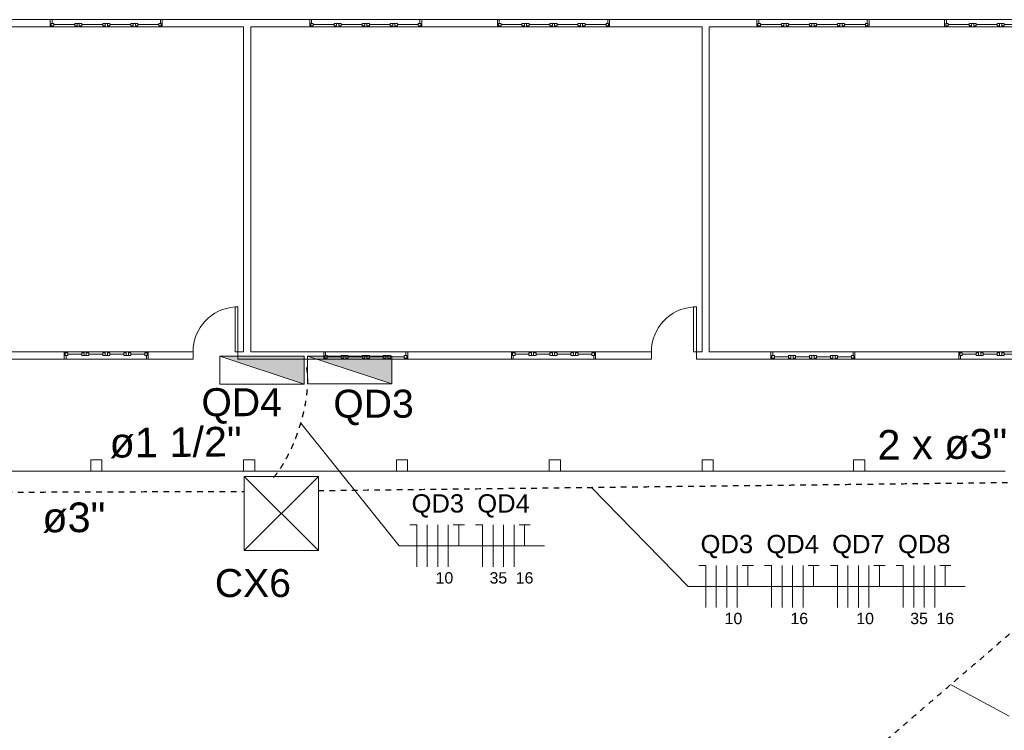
# Model space of a CAD drawing. Header units: metres. Extents: x -81 to 1042, y -541 to 334.
# Tile 21 of 130: x 25 to 43, y 120 to 133. Entities that reach past the tile are written whole.
import ezdxf

# ---------------------------------------------------------------- set-up
doc = ezdxf.new("R2010")
doc.units = ezdxf.units.M
doc.linetypes.add('HIDDEN', pattern=[0.375, 0.25, -0.125])
for name, color, linetype, lineweight in [('Arquitetura ', 134, 'Continuous', 5), ('EL-Condutos', 4, 'Continuous', 30), ('EL-Fios', 9, 'Continuous', 20), ('EL-Textos condutos', 7, 'Continuous', 20), ('EL-Textos fios', 7, 'Continuous', 20), ('EL-Textos pontos', 5, 'Continuous', 20), ('P-SIMBOL', 5, 'Continuous', 20)]:
    doc.layers.add(name, color=color, linetype=linetype, lineweight=lineweight)
doc.styles.add('Arial', font='arial.ttf', dxfattribs={"height": 0.025})

msp = doc.modelspace()

# ---------------------------------------------------------------- hatches: boundary and pattern name
at = {"layer": 'P-SIMBOL', "linetype": 'Continuous'}
for points in [[(30.216, 126.394), (30.216, 126.894), (28.711, 126.894)], [(31.78, 126.398), (31.78, 126.897), (30.275, 126.897)]]:
    msp.add_hatch(color=256, dxfattribs=at).paths.add_polyline_path(points)

# ---------------------------------------------------------------- linework, layer by layer
at = {"layer": 'Arquitetura ', "color": 7}
for p, q in [((25.682, 132.903), (24.332, 132.903)), ((25.682, 132.773), (25.682, 132.903)), ((25.714, 132.903), (25.682, 132.903)), ((25.701, 132.836), (25.746, 132.836)), ((25.701, 132.792), (25.701, 132.836)), ((25.701, 132.836), (25.701, 132.773)), ((25.714, 132.836), (25.714, 132.903)), ((25.746, 132.792), (25.746, 132.836)), ((26.119, 132.836), (26.246, 132.836)), ((26.119, 132.834), (26.119, 132.792)), ((26.163, 132.836), (26.163, 132.773)), ((26.201, 132.773), (26.201, 132.836)), ((26.246, 132.836), (26.246, 132.792)), ((26.619, 132.836), (26.746, 132.836)), ((26.619, 132.792), (26.619, 132.836)), ((26.663, 132.773), (26.663, 132.836)), ((26.701, 132.836), (26.701, 132.773)), ((26.746, 132.836), (26.746, 132.792)), ((27.119, 132.836), (27.163, 132.836)), ((27.119, 132.792), (27.119, 132.836)), ((27.163, 132.792), (27.163, 132.836)), ((27.163, 132.773), (27.163, 132.836)), ((27.201, 132.836), (27.163, 132.836)), ((27.201, 132.792), (27.201, 132.836)), ((27.246, 132.836), (27.201, 132.836)), ((27.201, 132.773), (27.201, 132.836)), ((27.246, 132.792), (27.246, 132.836)), ((27.619, 132.792), (27.619, 132.836)), ((27.663, 132.836), (27.619, 132.836)), ((27.65, 132.903), (27.682, 132.903)), ((27.65, 132.903), (27.65, 132.836)), ((27.663, 132.836), (27.65, 132.836)), ((27.663, 132.792), (27.663, 132.836)), ((27.663, 132.836), (27.663, 132.773)), ((30.312, 132.903), (27.682, 132.903)), ((27.682, 132.903), (27.682, 132.773)), ((30.312, 132.773), (30.312, 132.903)), ((30.344, 132.903), (30.312, 132.903)), ((30.331, 132.836), (30.376, 132.836)), ((30.331, 132.792), (30.331, 132.836)), ((30.331, 132.836), (30.331, 132.773)), ((30.344, 132.836), (30.344, 132.903)), ((30.376, 132.792), (30.376, 132.836)), ((30.749, 132.836), (30.876, 132.836)), ((30.749, 132.834), (30.749, 132.792)), ((30.793, 132.836), (30.793, 132.773)), ((30.831, 132.773), (30.831, 132.836)), ((30.876, 132.836), (30.876, 132.792)), ((31.249, 132.836), (31.376, 132.836)), ((31.249, 132.792), (31.249, 132.836)), ((31.293, 132.773), (31.293, 132.836)), ((31.331, 132.836), (31.331, 132.773)), ((31.376, 132.836), (31.376, 132.792)), ((31.749, 132.836), (31.793, 132.836)), ((31.749, 132.792), (31.749, 132.836)), ((31.793, 132.792), (31.793, 132.836)), ((31.793, 132.773), (31.793, 132.836)), ((31.831, 132.836), (31.793, 132.836)), ((31.831, 132.792), (31.831, 132.836)), ((31.876, 132.836), (31.831, 132.836)), ((31.831, 132.773), (31.831, 132.836)), ((31.876, 132.792), (31.876, 132.836)), ((32.249, 132.792), (32.249, 132.836)), ((32.293, 132.836), (32.249, 132.836)), ((32.28, 132.903), (32.312, 132.903)), ((32.28, 132.903), (32.28, 132.836)), ((32.293, 132.836), (32.28, 132.836)), ((32.293, 132.792), (32.293, 132.836)), ((32.293, 132.836), (32.293, 132.773)), ((33.662, 132.903), (32.312, 132.903)), ((32.312, 132.903), (32.312, 132.773)), ((33.662, 132.773), (33.662, 132.903)), ((33.694, 132.903), (33.662, 132.903)), ((33.681, 132.836), (33.726, 132.836)), ((33.681, 132.792), (33.681, 132.836)), ((33.681, 132.836), (33.681, 132.773)), ((33.694, 132.836), (33.694, 132.903)), ((33.726, 132.792), (33.726, 132.836)), ((34.099, 132.836), (34.226, 132.836)), ((34.099, 132.834), (34.099, 132.792)), ((34.143, 132.836), (34.143, 132.773)), ((34.181, 132.773), (34.181, 132.836)), ((34.226, 132.836), (34.226, 132.792)), ((34.599, 132.836), (34.726, 132.836)), ((34.599, 132.792), (34.599, 132.836)), ((34.643, 132.773), (34.643, 132.836)), ((34.681, 132.836), (34.681, 132.773)), ((34.726, 132.836), (34.726, 132.792)), ((35.099, 132.836), (35.143, 132.836)), ((35.099, 132.792), (35.099, 132.836)), ((35.143, 132.792), (35.143, 132.836)), ((35.143, 132.773), (35.143, 132.836)), ((35.181, 132.836), (35.143, 132.836)), ((35.181, 132.792), (35.181, 132.836)), ((35.226, 132.836), (35.181, 132.836)), ((35.181, 132.773), (35.181, 132.836)), ((35.226, 132.792), (35.226, 132.836)), ((35.599, 132.792), (35.599, 132.836)), ((35.643, 132.836), (35.599, 132.836)), ((35.63, 132.903), (35.662, 132.903)), ((35.63, 132.903), (35.63, 132.836)), ((35.643, 132.836), (35.63, 132.836)), ((35.643, 132.792), (35.643, 132.836)), ((35.643, 132.836), (35.643, 132.773)), ((38.292, 132.903), (35.662, 132.903)), ((35.662, 132.903), (35.662, 132.773)), ((38.292, 132.773), (38.292, 132.903)), ((38.324, 132.903), (38.292, 132.903)), ((38.311, 132.836), (38.356, 132.836)), ((38.311, 132.792), (38.311, 132.836)), ((38.311, 132.836), (38.311, 132.773)), ((38.324, 132.836), (38.324, 132.903)), ((38.356, 132.792), (38.356, 132.836)), ((38.729, 132.836), (38.856, 132.836)), ((38.729, 132.834), (38.729, 132.792)), ((38.773, 132.836), (38.773, 132.773)), ((38.811, 132.773), (38.811, 132.836)), ((38.856, 132.836), (38.856, 132.792)), ((39.229, 132.836), (39.356, 132.836)), ((39.229, 132.792), (39.229, 132.836)), ((39.273, 132.773), (39.273, 132.836)), ((39.311, 132.836), (39.311, 132.773)), ((39.356, 132.836), (39.356, 132.792)), ((39.729, 132.836), (39.773, 132.836)), ((39.729, 132.792), (39.729, 132.836)), ((39.773, 132.792), (39.773, 132.836)), ((39.773, 132.773), (39.773, 132.836)), ((39.811, 132.836), (39.773, 132.836)), ((39.811, 132.792), (39.811, 132.836)), ((39.856, 132.836), (39.811, 132.836)), ((39.811, 132.773), (39.811, 132.836)), ((39.856, 132.792), (39.856, 132.836)), ((40.229, 132.792), (40.229, 132.836)), ((40.273, 132.836), (40.229, 132.836)), ((40.26, 132.903), (40.292, 132.903)), ((40.26, 132.903), (40.26, 132.836)), ((40.273, 132.836), (40.26, 132.836)), ((40.273, 132.792), (40.273, 132.836)), ((40.273, 132.836), (40.273, 132.773)), ((41.642, 132.903), (40.292, 132.903)), ((40.292, 132.903), (40.292, 132.773)), ((41.642, 132.773), (41.642, 132.903)), ((41.674, 132.903), (41.642, 132.903)), ((41.661, 132.836), (41.706, 132.836)), ((41.661, 132.792), (41.661, 132.836)), ((41.661, 132.836), (41.661, 132.773)), ((41.674, 132.836), (41.674, 132.903)), ((41.706, 132.792), (41.706, 132.836)), ((42.079, 132.836), (42.206, 132.836)), ((42.079, 132.834), (42.079, 132.792)), ((42.123, 132.836), (42.123, 132.773)), ((42.161, 132.773), (42.161, 132.836)), ((42.206, 132.836), (42.206, 132.792)), ((42.579, 132.836), (42.706, 132.836)), ((42.579, 132.792), (42.579, 132.836)), ((42.623, 132.773), (42.623, 132.836)), ((42.661, 132.836), (42.661, 132.773)), ((42.706, 132.836), (42.706, 132.792)), ((24.332, 132.773), (25.682, 132.773)), ((25.682, 132.773), (25.701, 132.773)), ((25.701, 132.792), (25.746, 132.792)), ((26.119, 132.814), (25.746, 132.814)), ((26.119, 132.792), (26.163, 132.792)), ((26.163, 132.773), (26.201, 132.773)), ((26.246, 132.792), (26.201, 132.792)), ((26.619, 132.814), (26.246, 132.814)), ((26.663, 132.792), (26.619, 132.792)), ((26.701, 132.773), (26.663, 132.773)), ((26.746, 132.792), (26.701, 132.792)), ((27.119, 132.814), (26.746, 132.814)), ((27.119, 132.792), (27.163, 132.792)), ((27.201, 132.773), (27.163, 132.773)), ((27.246, 132.792), (27.201, 132.792)), ((27.619, 132.814), (27.246, 132.814)), ((27.663, 132.792), (27.619, 132.792)), ((27.682, 132.773), (27.663, 132.773)), ((27.682, 132.773), (29.132, 132.773)), ((29.132, 132.773), (29.132, 126.973)), ((29.262, 132.773), (30.312, 132.773)), ((29.262, 126.973), (29.262, 132.773)), ((30.312, 132.773), (30.331, 132.773)), ((30.331, 132.792), (30.376, 132.792)), ((30.749, 132.814), (30.376, 132.814)), ((30.749, 132.792), (30.793, 132.792)), ((30.793, 132.773), (30.831, 132.773)), ((30.876, 132.792), (30.831, 132.792)), ((31.249, 132.814), (30.876, 132.814)), ((31.293, 132.792), (31.249, 132.792)), ((31.331, 132.773), (31.293, 132.773)), ((31.376, 132.792), (31.331, 132.792)), ((31.749, 132.814), (31.376, 132.814)), ((31.749, 132.792), (31.793, 132.792)), ((31.831, 132.773), (31.793, 132.773)), ((31.876, 132.792), (31.831, 132.792)), ((32.249, 132.814), (31.876, 132.814)), ((32.293, 132.792), (32.249, 132.792)), ((32.312, 132.773), (32.293, 132.773)), ((32.312, 132.773), (33.662, 132.773)), ((33.662, 132.773), (33.681, 132.773)), ((33.681, 132.792), (33.726, 132.792)), ((34.099, 132.814), (33.726, 132.814)), ((34.099, 132.792), (34.143, 132.792)), ((34.143, 132.773), (34.181, 132.773)), ((34.226, 132.792), (34.181, 132.792)), ((34.599, 132.814), (34.226, 132.814)), ((34.643, 132.792), (34.599, 132.792)), ((34.681, 132.773), (34.643, 132.773)), ((34.726, 132.792), (34.681, 132.792)), ((35.099, 132.814), (34.726, 132.814)), ((35.099, 132.792), (35.143, 132.792)), ((35.181, 132.773), (35.143, 132.773)), ((35.226, 132.792), (35.181, 132.792)), ((35.599, 132.814), (35.226, 132.814)), ((35.643, 132.792), (35.599, 132.792)), ((35.662, 132.773), (35.643, 132.773)), ((35.662, 132.773), (37.312, 132.773)), ((37.312, 132.773), (37.312, 126.973)), ((37.442, 132.773), (38.292, 132.773)), ((37.442, 126.973), (37.442, 132.773)), ((38.292, 132.773), (38.311, 132.773)), ((38.311, 132.792), (38.356, 132.792)), ((38.729, 132.814), (38.356, 132.814)), ((38.729, 132.792), (38.773, 132.792)), ((38.773, 132.773), (38.811, 132.773)), ((38.856, 132.792), (38.811, 132.792)), ((39.229, 132.814), (38.856, 132.814)), ((39.273, 132.792), (39.229, 132.792)), ((39.311, 132.773), (39.273, 132.773)), ((39.356, 132.792), (39.311, 132.792)), ((39.729, 132.814), (39.356, 132.814)), ((39.729, 132.792), (39.773, 132.792)), ((39.811, 132.773), (39.773, 132.773)), ((39.856, 132.792), (39.811, 132.792)), ((40.229, 132.814), (39.856, 132.814)), ((40.273, 132.792), (40.229, 132.792)), ((40.292, 132.773), (40.273, 132.773)), ((40.292, 132.773), (41.642, 132.773)), ((41.642, 132.773), (41.661, 132.773)), ((41.661, 132.792), (41.706, 132.792)), ((42.079, 132.814), (41.706, 132.814)), ((42.079, 132.792), (42.123, 132.792)), ((42.123, 132.773), (42.161, 132.773)), ((42.206, 132.792), (42.161, 132.792)), ((42.579, 132.814), (42.206, 132.814)), ((42.623, 132.792), (42.579, 132.792)), ((42.661, 132.773), (42.623, 132.773)), ((42.706, 132.792), (42.661, 132.792)), ((43.079, 132.814), (42.706, 132.814)), ((28.981, 126.973), (28.981, 127.773)), ((29.032, 127.773), (28.981, 127.773)), ((29.032, 126.973), (29.032, 127.773)), ((37.161, 126.973), (37.161, 127.773)), ((37.212, 127.773), (37.161, 127.773)), ((37.212, 126.973), (37.212, 127.773)), ((25.932, 126.973), (24.082, 126.973)), ((25.932, 126.843), (25.932, 126.973)), ((25.932, 126.973), (25.951, 126.973)), ((25.951, 126.909), (25.951, 126.973)), ((25.951, 126.953), (25.951, 126.909)), ((25.951, 126.953), (25.996, 126.953)), ((25.951, 126.909), (25.996, 126.909)), ((25.951, 126.909), (25.964, 126.909)), ((25.964, 126.843), (25.964, 126.909)), ((25.996, 126.953), (25.996, 126.909)), ((25.996, 126.931), (26.244, 126.931)), ((26.244, 126.953), (26.244, 126.909)), ((26.244, 126.953), (26.288, 126.953)), ((26.244, 126.909), (26.288, 126.909)), ((26.288, 126.973), (26.288, 126.909)), ((26.288, 126.973), (26.326, 126.973)), ((26.288, 126.953), (26.288, 126.909)), ((26.288, 126.909), (26.326, 126.909)), ((26.326, 126.973), (26.326, 126.909)), ((26.326, 126.953), (26.326, 126.909)), ((26.371, 126.953), (26.326, 126.953)), ((26.371, 126.909), (26.326, 126.909)), ((26.371, 126.953), (26.371, 126.909)), ((26.371, 126.931), (26.619, 126.931)), ((26.619, 126.953), (26.663, 126.953)), ((26.619, 126.909), (26.619, 126.953)), ((26.746, 126.909), (26.619, 126.909)), ((26.663, 126.973), (26.701, 126.973)), ((26.663, 126.909), (26.663, 126.973)), ((26.701, 126.973), (26.701, 126.909)), ((26.701, 126.953), (26.746, 126.953)), ((26.746, 126.953), (26.746, 126.909)), ((26.746, 126.931), (26.994, 126.931)), ((26.994, 126.953), (27.038, 126.953)), ((26.994, 126.909), (26.994, 126.953)), ((27.121, 126.909), (26.994, 126.909)), ((27.038, 126.973), (27.038, 126.909)), ((27.076, 126.973), (27.038, 126.973)), ((27.076, 126.909), (27.076, 126.973)), ((27.121, 126.953), (27.076, 126.953)), ((27.121, 126.911), (27.121, 126.953)), ((27.121, 126.931), (27.369, 126.931)), ((27.369, 126.953), (27.369, 126.909)), ((27.413, 126.953), (27.369, 126.953)), ((27.413, 126.909), (27.369, 126.909)), ((27.4, 126.909), (27.4, 126.843)), ((27.413, 126.909), (27.413, 126.973)), ((27.432, 126.973), (27.413, 126.973)), ((27.413, 126.953), (27.413, 126.909)), ((28.232, 126.973), (27.432, 126.973)), ((27.432, 126.973), (27.432, 126.843)), ((28.232, 126.843), (28.232, 126.973)), ((29.032, 126.973), (28.981, 126.973)), ((29.132, 126.973), (29.032, 126.973)), ((29.032, 126.973), (29.032, 126.843)), ((30.562, 126.973), (29.262, 126.973)), ((30.562, 126.843), (30.562, 126.973)), ((30.594, 126.973), (30.562, 126.973)), ((30.581, 126.906), (30.626, 126.906)), ((30.581, 126.862), (30.581, 126.906)), ((30.581, 126.906), (30.581, 126.843)), ((30.581, 126.862), (30.626, 126.862)), ((30.594, 126.906), (30.594, 126.973)), ((30.626, 126.862), (30.626, 126.906)), ((30.874, 126.884), (30.626, 126.884)), ((30.874, 126.906), (31.001, 126.906)), ((30.874, 126.904), (30.874, 126.862)), ((30.874, 126.862), (30.918, 126.862)), ((30.918, 126.906), (30.918, 126.843)), ((30.956, 126.843), (30.956, 126.906)), ((31.001, 126.862), (30.956, 126.862)), ((31.001, 126.906), (31.001, 126.862)), ((31.249, 126.884), (31.001, 126.884)), ((31.249, 126.906), (31.376, 126.906)), ((31.249, 126.862), (31.249, 126.906)), ((31.293, 126.862), (31.249, 126.862)), ((31.293, 126.843), (31.293, 126.906)), ((31.331, 126.906), (31.331, 126.843)), ((31.376, 126.862), (31.331, 126.862)), ((31.376, 126.906), (31.376, 126.862)), ((31.624, 126.884), (31.376, 126.884)), ((31.624, 126.906), (31.668, 126.906)), ((31.624, 126.862), (31.624, 126.906)), ((31.624, 126.862), (31.668, 126.862)), ((31.668, 126.862), (31.668, 126.906)), ((31.668, 126.843), (31.668, 126.906)), ((31.706, 126.906), (31.668, 126.906)), ((31.706, 126.862), (31.706, 126.906)), ((31.751, 126.906), (31.706, 126.906)), ((31.706, 126.843), (31.706, 126.906)), ((31.751, 126.862), (31.706, 126.862)), ((31.751, 126.862), (31.751, 126.906)), ((31.999, 126.884), (31.751, 126.884)), ((31.999, 126.862), (31.999, 126.906)), ((32.043, 126.906), (31.999, 126.906)), ((32.043, 126.862), (31.999, 126.862)), ((32.03, 126.973), (32.062, 126.973)), ((32.03, 126.973), (32.03, 126.906)), ((32.043, 126.906), (32.03, 126.906)), ((32.043, 126.862), (32.043, 126.906)), ((32.043, 126.906), (32.043, 126.843)), ((33.912, 126.973), (32.062, 126.973)), ((32.062, 126.973), (32.062, 126.843)), ((33.912, 126.843), (33.912, 126.973)), ((33.912, 126.973), (33.931, 126.973)), ((33.931, 126.909), (33.931, 126.973)), ((33.931, 126.953), (33.931, 126.909)), ((33.931, 126.953), (33.976, 126.953)), ((33.931, 126.909), (33.976, 126.909)), ((33.931, 126.909), (33.944, 126.909)), ((33.944, 126.843), (33.944, 126.909)), ((33.976, 126.953), (33.976, 126.909)), ((33.976, 126.931), (34.224, 126.931)), ((34.224, 126.953), (34.224, 126.909)), ((34.224, 126.953), (34.268, 126.953)), ((34.224, 126.909), (34.268, 126.909)), ((34.268, 126.973), (34.268, 126.909)), ((34.268, 126.973), (34.306, 126.973)), ((34.268, 126.953), (34.268, 126.909)), ((34.268, 126.909), (34.306, 126.909)), ((34.306, 126.973), (34.306, 126.909)), ((34.306, 126.953), (34.306, 126.909)), ((34.351, 126.953), (34.306, 126.953)), ((34.351, 126.909), (34.306, 126.909)), ((34.351, 126.953), (34.351, 126.909)), ((34.351, 126.931), (34.599, 126.931)), ((34.599, 126.953), (34.643, 126.953)), ((34.599, 126.909), (34.599, 126.953)), ((34.726, 126.909), (34.599, 126.909)), ((34.643, 126.973), (34.681, 126.973)), ((34.643, 126.909), (34.643, 126.973)), ((34.681, 126.973), (34.681, 126.909)), ((34.681, 126.953), (34.726, 126.953)), ((34.726, 126.953), (34.726, 126.909)), ((34.726, 126.931), (34.974, 126.931)), ((34.974, 126.953), (35.018, 126.953)), ((34.974, 126.909), (34.974, 126.953)), ((35.101, 126.909), (34.974, 126.909)), ((35.018, 126.973), (35.018, 126.909)), ((35.056, 126.973), (35.018, 126.973)), ((35.056, 126.909), (35.056, 126.973)), ((35.101, 126.953), (35.056, 126.953)), ((35.101, 126.911), (35.101, 126.953)), ((35.101, 126.931), (35.349, 126.931)), ((35.349, 126.953), (35.349, 126.909)), ((35.393, 126.953), (35.349, 126.953)), ((35.393, 126.909), (35.349, 126.909)), ((35.38, 126.909), (35.38, 126.843)), ((35.393, 126.909), (35.393, 126.973)), ((35.412, 126.973), (35.393, 126.973)), ((35.393, 126.953), (35.393, 126.909)), ((36.412, 126.973), (35.412, 126.973)), ((35.412, 126.973), (35.412, 126.843)), ((36.412, 126.843), (36.412, 126.973)), ((37.212, 126.973), (37.161, 126.973)), ((37.312, 126.973), (37.212, 126.973)), ((37.212, 126.973), (37.212, 126.843)), ((38.542, 126.973), (37.442, 126.973)), ((38.542, 126.843), (38.542, 126.973)), ((38.574, 126.973), (38.542, 126.973)), ((38.561, 126.906), (38.606, 126.906)), ((38.561, 126.862), (38.561, 126.906)), ((38.561, 126.906), (38.561, 126.843)), ((38.561, 126.862), (38.606, 126.862)), ((38.574, 126.906), (38.574, 126.973)), ((38.606, 126.862), (38.606, 126.906)), ((38.854, 126.884), (38.606, 126.884)), ((38.854, 126.906), (38.981, 126.906)), ((38.854, 126.904), (38.854, 126.862)), ((38.854, 126.862), (38.898, 126.862)), ((38.898, 126.906), (38.898, 126.843)), ((38.936, 126.843), (38.936, 126.906)), ((38.981, 126.862), (38.936, 126.862)), ((38.981, 126.906), (38.981, 126.862)), ((39.229, 126.884), (38.981, 126.884)), ((39.229, 126.906), (39.356, 126.906)), ((39.229, 126.862), (39.229, 126.906)), ((39.273, 126.862), (39.229, 126.862)), ((39.273, 126.843), (39.273, 126.906)), ((39.311, 126.906), (39.311, 126.843)), ((39.356, 126.862), (39.311, 126.862)), ((39.356, 126.906), (39.356, 126.862)), ((39.604, 126.884), (39.356, 126.884)), ((39.604, 126.906), (39.648, 126.906)), ((39.604, 126.862), (39.604, 126.906)), ((39.604, 126.862), (39.648, 126.862)), ((39.648, 126.862), (39.648, 126.906)), ((39.648, 126.843), (39.648, 126.906)), ((39.686, 126.906), (39.648, 126.906)), ((39.686, 126.862), (39.686, 126.906)), ((39.731, 126.906), (39.686, 126.906)), ((39.686, 126.843), (39.686, 126.906)), ((39.731, 126.862), (39.686, 126.862)), ((39.731, 126.862), (39.731, 126.906)), ((39.979, 126.884), (39.731, 126.884)), ((39.979, 126.862), (39.979, 126.906)), ((40.023, 126.906), (39.979, 126.906)), ((40.023, 126.862), (39.979, 126.862)), ((40.01, 126.973), (40.042, 126.973)), ((40.01, 126.973), (40.01, 126.906)), ((40.023, 126.906), (40.01, 126.906)), ((40.023, 126.862), (40.023, 126.906)), ((40.023, 126.906), (40.023, 126.843)), ((41.892, 126.973), (40.042, 126.973)), ((40.042, 126.973), (40.042, 126.843)), ((41.892, 126.843), (41.892, 126.973)), ((41.892, 126.973), (41.911, 126.973)), ((41.911, 126.909), (41.911, 126.973)), ((41.911, 126.953), (41.911, 126.909)), ((41.911, 126.953), (41.956, 126.953)), ((41.911, 126.909), (41.956, 126.909)), ((41.911, 126.909), (41.924, 126.909)), ((41.924, 126.843), (41.924, 126.909)), ((41.956, 126.953), (41.956, 126.909)), ((41.956, 126.931), (42.204, 126.931)), ((42.204, 126.953), (42.204, 126.909)), ((42.204, 126.953), (42.248, 126.953)), ((42.204, 126.909), (42.248, 126.909)), ((42.248, 126.973), (42.248, 126.909)), ((42.248, 126.973), (42.286, 126.973)), ((42.248, 126.953), (42.248, 126.909)), ((42.248, 126.909), (42.286, 126.909)), ((42.286, 126.973), (42.286, 126.909)), ((42.286, 126.953), (42.286, 126.909)), ((42.331, 126.953), (42.286, 126.953)), ((42.331, 126.909), (42.286, 126.909)), ((42.331, 126.953), (42.331, 126.909)), ((42.331, 126.931), (42.579, 126.931)), ((42.579, 126.953), (42.623, 126.953)), ((42.579, 126.909), (42.579, 126.953)), ((42.706, 126.909), (42.579, 126.909)), ((42.623, 126.973), (42.661, 126.973)), ((42.623, 126.909), (42.623, 126.973)), ((42.661, 126.973), (42.661, 126.909)), ((42.661, 126.953), (42.706, 126.953)), ((42.706, 126.953), (42.706, 126.909)), ((42.706, 126.931), (42.954, 126.931)), ((24.082, 126.843), (25.932, 126.843)), ((25.964, 126.843), (25.932, 126.843)), ((27.4, 126.843), (27.432, 126.843)), ((27.432, 126.843), (28.232, 126.843)), ((29.032, 126.843), (30.562, 126.843)), ((30.562, 126.843), (30.581, 126.843)), ((30.918, 126.843), (30.956, 126.843)), ((31.331, 126.843), (31.293, 126.843)), ((31.706, 126.843), (31.668, 126.843)), ((32.062, 126.843), (32.043, 126.843)), ((32.062, 126.843), (33.912, 126.843)), ((33.944, 126.843), (33.912, 126.843)), ((35.38, 126.843), (35.412, 126.843)), ((35.412, 126.843), (36.412, 126.843)), ((37.212, 126.843), (38.542, 126.843)), ((38.542, 126.843), (38.561, 126.843)), ((38.898, 126.843), (38.936, 126.843)), ((39.311, 126.843), (39.273, 126.843)), ((39.686, 126.843), (39.648, 126.843)), ((40.042, 126.843), (40.023, 126.843)), ((40.042, 126.843), (41.892, 126.843)), ((41.924, 126.843), (41.892, 126.843)), ((26.605, 125.043), (26.405, 125.043)), ((26.405, 125.043), (26.405, 124.843)), ((26.605, 124.843), (26.605, 125.043)), ((29.332, 125.043), (29.132, 125.043)), ((29.132, 125.043), (29.132, 124.843)), ((29.332, 124.843), (29.332, 125.043)), ((32.059, 125.043), (31.859, 125.043)), ((31.859, 125.043), (31.859, 124.843)), ((32.059, 124.843), (32.059, 125.043)), ((34.785, 125.043), (34.585, 125.043)), ((34.585, 125.043), (34.585, 124.843)), ((34.785, 124.843), (34.785, 125.043)), ((37.512, 125.043), (37.312, 125.043)), ((37.312, 125.043), (37.312, 124.843)), ((37.512, 124.843), (37.512, 125.043)), ((40.215, 125.043), (40.015, 125.043)), ((40.015, 125.043), (40.015, 124.843)), ((40.215, 124.843), (40.215, 125.043)), ((26.405, 124.843), (26.605, 124.843)), ((29.132, 124.843), (29.332, 124.843)), ((31.859, 124.843), (32.059, 124.843)), ((34.585, 124.843), (34.785, 124.843)), ((37.312, 124.843), (37.512, 124.843)), ((40.015, 124.843), (40.215, 124.843))]:
    msp.add_line(p, q, dxfattribs=at)
at = {"layer": 'Arquitetura ', "color": 8}
for p, q in [((25.682, 132.903), (27.682, 132.903)), ((30.312, 132.903), (32.312, 132.903)), ((33.662, 132.903), (35.662, 132.903)), ((38.292, 132.903), (40.292, 132.903)), ((41.642, 132.903), (43.642, 132.903)), ((27.682, 132.773), (25.682, 132.773)), ((32.312, 132.773), (30.312, 132.773)), ((35.662, 132.773), (33.662, 132.773)), ((40.292, 132.773), (38.292, 132.773)), ((43.642, 132.773), (41.642, 132.773)), ((25.932, 126.973), (27.432, 126.973)), ((30.562, 126.973), (32.062, 126.973)), ((33.912, 126.973), (35.412, 126.973)), ((38.542, 126.973), (40.042, 126.973)), ((41.892, 126.973), (43.392, 126.973)), ((27.432, 126.843), (25.932, 126.843)), ((32.062, 126.843), (30.562, 126.843)), ((35.412, 126.843), (33.912, 126.843)), ((40.042, 126.843), (38.542, 126.843)), ((43.392, 126.843), (41.892, 126.843)), ((23.879, 124.843), (26.405, 124.843)), ((26.605, 124.843), (29.132, 124.843)), ((29.332, 124.843), (31.859, 124.843)), ((32.059, 124.843), (34.585, 124.843)), ((34.785, 124.843), (37.312, 124.843)), ((37.512, 124.843), (40.015, 124.843)), ((40.215, 124.843), (42.719, 124.843))]:
    msp.add_line(p, q, dxfattribs=at)
for centre in [(29.032, 126.973), (37.212, 126.973)]:
    msp.add_arc(centre, 0.802, 93.6474, 180, dxfattribs=at)
at = {"layer": 'EL-Condutos', "linetype": 'HIDDEN', "ltscale": 0.01}
msp.add_spline([(29.672, 124.731), (29.715, 124.785), (29.756, 124.841), (29.796, 124.9), (29.835, 124.962), (29.872, 125.025), (29.908, 125.09), (29.942, 125.157), (29.975, 125.225), (30.007, 125.294), (30.036, 125.365), (30.065, 125.436), (30.091, 125.508), (30.116, 125.58), (30.14, 125.653), (30.161, 125.726), (30.181, 125.798), (30.199, 125.871), (30.216, 125.943), (30.23, 126.014), (30.243, 126.084), (30.253, 126.153), (30.262, 126.221), (30.269, 126.287), (30.274, 126.352), (30.277, 126.415), (30.277, 126.475), (30.276, 126.534), (30.272, 126.59), (30.267, 126.643), (30.259, 126.694)], degree=3, dxfattribs=at)
for points, knots in [([(30.466, 124.495), (30.585, 124.497), (31.045, 124.502), (31.807, 124.511), (32.714, 124.522), (33.511, 124.531), (34.209, 124.539), (34.817, 124.546), (35.342, 124.553), (35.796, 124.558), (36.186, 124.563), (36.522, 124.567), (36.814, 124.57), (37.07, 124.573), (37.299, 124.576), (37.511, 124.578), (37.715, 124.581), (37.919, 124.583), (38.134, 124.586), (38.368, 124.588), (38.631, 124.591), (38.932, 124.595), (39.279, 124.599), (39.682, 124.604), (40.151, 124.609), (40.693, 124.616), (41.32, 124.623), (42.039, 124.631), (42.86, 124.641), (43.792, 124.652), (44.799, 124.664), (45.497, 124.672), (45.846, 124.676)], [0.791178, 0.791178, 0.791178, 0.791178, 1.149399, 2.171438, 3.075286, 3.870111, 4.565083, 5.169368, 5.692138, 6.142559, 6.529801, 6.863032, 7.151421, 7.404137, 7.630348, 7.839223, 8.03993, 8.241639, 8.453518, 8.684736, 8.944461, 9.241861, 9.586107, 9.986365, 10.451806, 10.991597, 11.614907, 12.330906, 13.14876, 14.07764, 15.126714, 16.172142, 16.172142, 16.172142, 16.172142]), ([(14.103, 124.43), (14.222, 124.43), (14.577, 124.432), (15.152, 124.434), (15.815, 124.436), (16.434, 124.438), (17.012, 124.44), (17.554, 124.442), (18.063, 124.444), (18.543, 124.446), (18.997, 124.447), (19.428, 124.449), (19.841, 124.45), (20.24, 124.452), (20.627, 124.453), (21.006, 124.454), (21.381, 124.456), (21.756, 124.457), (22.134, 124.458), (22.519, 124.46), (22.915, 124.461), (23.324, 124.462), (23.751, 124.464), (24.2, 124.465), (24.674, 124.467), (25.176, 124.468), (25.71, 124.47), (26.28, 124.472), (26.89, 124.474), (27.542, 124.476), (28.23, 124.479), (28.701, 124.48), (29.141, 124.477)], [0.404905, 0.404905, 0.404905, 0.404905, 0.760211, 1.469289, 2.130859, 2.748543, 3.325966, 3.86675, 4.37452, 4.852898, 5.305508, 5.735974, 6.147918, 6.544965, 6.930738, 7.30886, 7.682955, 8.056646, 8.433556, 8.81731, 9.21153, 9.619841, 10.045864, 10.493225, 10.965546, 11.466451, 11.999563, 12.568505, 13.176902, 13.828377, 14.526552, 15.23996, 15.23996, 15.23996, 15.23996]), ([(37.571, 117.429), (37.7, 117.54), (37.951, 117.756), (38.314, 118.07), (38.656, 118.364), (38.977, 118.641), (39.28, 118.902), (39.566, 119.148), (39.836, 119.381), (40.092, 119.603), (40.337, 119.814), (40.572, 120.016), (40.798, 120.211), (41.017, 120.4), (41.231, 120.584), (41.442, 120.766), (41.651, 120.947), (41.861, 121.127), (42.072, 121.309), (42.287, 121.494), (42.507, 121.684), (42.733, 121.88), (42.969, 122.083), (43.215, 122.295), (43.473, 122.517), (43.744, 122.751), (44.032, 122.999), (44.336, 123.261), (44.659, 123.54), (45.003, 123.837), (45.401, 124.18), (45.684, 124.424), (45.846, 124.563)], [0, 0, 0, 0, 0.511266, 0.991007, 1.441483, 1.864953, 2.263679, 2.63992, 2.995936, 3.333989, 3.656337, 3.965242, 4.262963, 4.551761, 4.833896, 5.111628, 5.387217, 5.662924, 5.941009, 6.223731, 6.513352, 6.812132, 7.12233, 7.446207, 7.786023, 8.144038, 8.522513, 8.923708, 9.349883, 9.803298, 10.286214, 10.925416, 10.925416, 10.925416, 10.925416])]:
    msp.add_open_spline(points, degree=3, knots=knots, dxfattribs=at)
at = {"layer": 'EL-Fios'}
for p, q in [((32.097, 123.882), (32.222, 123.882)), ((32.222, 123.132), (32.222, 123.882)), ((32.41, 123.132), (32.41, 123.882)), ((32.597, 123.132), (32.597, 123.882)), ((32.785, 123.132), (32.785, 123.882)), ((32.872, 123.882), (33.072, 123.882)), ((32.972, 123.507), (32.972, 123.882)), ((33.272, 123.882), (33.397, 123.882)), ((33.397, 123.132), (33.397, 123.882)), ((33.584, 123.132), (33.584, 123.882)), ((33.772, 123.132), (33.772, 123.882)), ((33.959, 123.132), (33.959, 123.882)), ((34.047, 123.882), (34.247, 123.882)), ((34.147, 123.507), (34.147, 123.882)), ((37.254, 123.157), (37.379, 123.157)), ((37.379, 122.407), (37.379, 123.157)), ((37.567, 122.407), (37.567, 123.157)), ((37.754, 122.407), (37.754, 123.157)), ((37.942, 122.407), (37.942, 123.157)), ((38.029, 123.157), (38.229, 123.157)), ((38.129, 122.782), (38.129, 123.157)), ((38.429, 123.157), (38.554, 123.157)), ((38.554, 122.407), (38.554, 123.157)), ((38.741, 122.407), (38.741, 123.157)), ((38.929, 122.407), (38.929, 123.157)), ((39.116, 122.407), (39.116, 123.157)), ((39.204, 123.157), (39.404, 123.157)), ((39.304, 122.782), (39.304, 123.157)), ((39.604, 123.157), (39.729, 123.157)), ((39.729, 122.407), (39.729, 123.157)), ((39.916, 122.407), (39.916, 123.157)), ((40.104, 122.407), (40.104, 123.157)), ((40.291, 122.407), (40.291, 123.157)), ((40.379, 123.157), (40.579, 123.157)), ((40.479, 122.782), (40.479, 123.157)), ((40.778, 123.157), (40.903, 123.157)), ((40.903, 122.407), (40.903, 123.157)), ((41.091, 122.407), (41.091, 123.157)), ((41.278, 122.407), (41.278, 123.157)), ((41.466, 122.407), (41.466, 123.157)), ((41.553, 123.157), (41.753, 123.157)), ((41.653, 122.782), (41.653, 123.157))]:
    msp.add_line(p, q, dxfattribs=at)
at = {"layer": 'EL-Textos fios'}
for p, q in [((30.153, 125.698), (31.91, 123.507)), ((35.332, 124.553), (37.067, 122.782)), ((31.91, 123.507), (34.5, 123.507)), ((37.067, 122.782), (42.007, 122.782)), ((41.749, 121.031), (42.791, 120.465))]:
    msp.add_line(p, q, dxfattribs=at)
at = {"layer": 'P-SIMBOL'}
for p, q in [((30.216, 126.894), (28.711, 126.894)), ((28.711, 126.394), (28.711, 126.894)), ((30.216, 126.394), (28.711, 126.894)), ((30.216, 126.394), (30.216, 126.894)), ((31.78, 126.897), (30.275, 126.897)), ((30.275, 126.398), (30.275, 126.897)), ((31.78, 126.398), (30.275, 126.897)), ((31.78, 126.398), (31.78, 126.897)), ((30.216, 126.394), (28.711, 126.394)), ((31.78, 126.398), (30.275, 126.398)), ((29.141, 124.748), (30.466, 124.748)), ((29.141, 124.748), (29.141, 123.423)), ((29.141, 124.748), (30.466, 123.423)), ((30.466, 124.748), (29.141, 123.423)), ((30.466, 124.748), (30.466, 123.423)), ((29.141, 123.423), (30.466, 123.423))]:
    msp.add_line(p, q, dxfattribs=at)

# ---------------------------------------------------------------- texts
at = {"layer": 'EL-Textos condutos', "char_height": 0.5295, "attachment_point": 8, "line_spacing_factor": 0.798, "style": 'Arial'}
for s, insert, width, rotation in [('ø1 1/2"', (27.922, 125.081), 4.4478, 0.5959), ('2 x ø3"', (41.604, 125.044), 4.4478, 0.6704), ('ø3"', (26.104, 123.738), 1.9062, 0.1948)]:
    msp.add_mtext(s, dxfattribs=dict(at, insert=insert, width=width, rotation=rotation))
at = {"layer": 'EL-Textos fios', "attachment_point": 8, "line_spacing_factor": 0.798, "style": 'Arial'}
for s, insert, char_height, width in [('QD3', (32.598, 124.013), 0.3265, 1.17549), ('QD4', (33.771, 124.013), 0.3265, 1.17549), ('QD3', (37.755, 123.287), 0.3265, 1.17549), ('QD4', (38.93, 123.287), 0.3265, 1.17549), ('QD7', (40.103, 123.287), 0.3265, 1.17549), ('QD8', (41.278, 123.287), 0.3265, 1.17549), ('10', (32.716, 122.832), 0.203, 0.48714), ('35', (33.678, 122.832), 0.203, 0.48714), ('16', (34.146, 122.832), 0.203, 0.48714), ('10', (37.873, 122.107), 0.203, 0.48714), ('16', (39.048, 122.107), 0.203, 0.48714), ('10', (40.223, 122.107), 0.203, 0.48714), ('35', (41.185, 122.107), 0.203, 0.48714), ('16', (41.653, 122.107), 0.203, 0.48714)]:
    msp.add_mtext(s, dxfattribs=dict(at, insert=insert, char_height=char_height, width=width))
at = {"layer": 'EL-Textos pontos', "char_height": 0.5, "width": 1.9062, "attachment_point": 7, "line_spacing_factor": 0.798, "style": 'Arial'}
for s, insert in [('QD4', (28.38, 125.686)), ('QD3', (30.733, 125.659)), ('CX6', (28.619, 122.587))]:
    msp.add_mtext(s, dxfattribs=dict(at, insert=insert))

doc.saveas('drawing.dxf')
